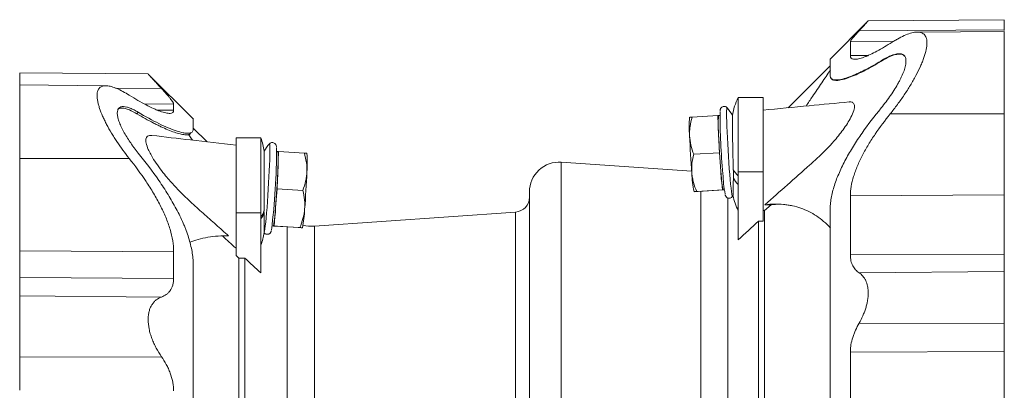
# Model space of a CAD drawing. Header units: millimetres. Extents: x -49 to 952, y -254 to 809.
# Tile 3 of 10: x -41 to 355, y 36 to 185. Entities that reach past the tile are written whole.
import ezdxf

# ---------------------------------------------------------------- set-up
doc = ezdxf.new("R2010")
doc.units = ezdxf.units.MM

msp = doc.modelspace()

# ---------------------------------------------------------------- linework, layer by layer
at = {"color": 7, "linetype": 'Continuous', "lineweight": 15}
for p, q in [((299.97, 184.79), (284.66, 169.48)), ((354.74, 185.3), (299.97, 184.83)), ((354.74, 181.25), (296.35, 180.85)), ((354.74, 180.62), (319.62, 180.31)), ((354.74, 180.94), (354.74, 181.25)), ((284.66, 166.71), (267.84, 149.9)), ((305.22, 168.81), (305.36, 168.66)), ((10.44, 163.47), (-41.26, 163.93)), ((28.59, 145.28), (10.44, 163.43)), ((-6.61, 158.75), (-41.26, 159.05)), ((257.74, 153.97), (247.74, 153.97)), ((247.74, 124.1), (247.74, 153.97)), ((257.74, 124.1), (257.74, 153.97)), ((6.42, 148.07), (5.88, 147.47)), ((239.54, 146.77), (229.2, 146.15)), ((239.84, 146.78), (239.54, 146.77)), ((239.54, 146.77), (239.84, 139.28)), ((240.36, 146.81), (239.84, 146.78)), ((228.17, 146.1), (228.14, 146.04)), ((26.64, 139.06), (28.21, 136.84)), ((34.09, 136.15), (28.52, 141.72)), ((239.84, 139.28), (240.14, 131.79)), ((55.74, 137.78), (45.74, 137.78)), ((45.74, 107.62), (45.74, 137.78)), ((55.74, 107.62), (55.74, 137.78)), ((59.16, 135.34), (59.16, 135.33)), ((62.58, 132.27), (62.06, 132.3)), ((62.88, 132.26), (62.58, 132.27)), ((62.58, 124.77), (62.88, 132.26)), ((62.88, 132.26), (73.22, 131.64)), ((74.26, 131.57), (74.25, 131.59)), ((74.28, 131.53), (74.26, 131.57)), ((240.14, 131.79), (229.81, 131.16)), ((240.14, 131.79), (240.75, 124.31)), ((229.02, 124.33), (176.58, 128)), ((62.28, 117.28), (62.58, 124.77)), ((240.75, 124.31), (241.35, 116.83)), ((247.74, 96.75), (247.74, 124.1)), ((257.74, 104.3), (257.74, 124.1)), ((61.67, 109.8), (62.28, 117.28)), ((62.28, 117.28), (72.61, 116.65)), ((163.74, -184.24), (163.74, 116.02)), ((229.95, 116.15), (229.97, 116.12)), ((241.35, 116.83), (231.02, 116.2)), ((241.95, 116.85), (231.62, 116.22)), ((241.35, 116.83), (241.65, 116.84)), ((241.65, 116.84), (242.18, 116.87)), ((241.65, 116.84), (241.95, 116.85)), ((241.95, 116.85), (241.95, 116.85)), ((260.94, 110.87), (264.49, 111.04)), ((45.74, 90.44), (45.74, 107.62)), ((55.74, 83.42), (55.74, 107.62)), ((61.07, 102.32), (61.67, 109.8)), ((158.16, 107.92), (77.26, 102.26)), ((258.34, 108.55), (257.74, 108.55)), ((260.94, 110.87), (258.34, 108.55)), ((258.34, -18.41), (258.34, 108.55)), ((260.94, 110.87), (258.47, 110.87)), ((255.86, -11.28), (255.86, 104.3)), ((257.74, 104.3), (255.86, 104.3)), ((57.01, 99.7), (57.24, 99.4)), ((57.03, 99.67), (57.03, 99.72)), ((60.24, 102.36), (60.77, 102.32)), ((60.47, 102.34), (60.46, 102.33)), ((60.46, 102.33), (70.8, 101.71)), ((60.46, 102.33), (60.77, 102.32)), ((60.77, 102.32), (61.07, 102.32)), ((61.07, 102.32), (71.4, 101.69)), ((72.44, 101.59), (72.47, 101.64)), ((40.29, 98.31), (42.77, 98.31)), ((46.85, 89.41), (45.74, 90.44)), ((46.85, 89.41), (46.85, -11.24)), ((49.32, 89.41), (46.85, 89.41)), ((49.32, 89.41), (49.32, -11.24)), ((354.74, 83.99), (296.35, 83.52)), ((354.74, 63.16), (296.35, 63.23))]:
    msp.add_line(p, q, dxfattribs=at)
at = {"color": 8, "linetype": 'Continuous', "lineweight": 0}
for p, q in [((310.14, 176.58), (292.82, 176.43)), ((299.93, 170.9), (292.82, 170.84)), ((-2.68, 157.72), (15.76, 157.61)), ((8.78, 151.48), (20.66, 151.38)), ((14.09, 148.96), (20.66, 148.9)), ((354.74, 147.42), (308.84, 147.42)), ((-41.26, 129.46), (2.82, 129.46)), ((176.58, -196.21), (176.58, 128)), ((257.74, 124.1), (247.74, 124.1)), ((232.73, -19.11), (232.73, 116.29)), ((243.61, -15.7), (243.61, 113.69)), ((354.74, 114.83), (292.82, 114.45)), ((45.74, 107.62), (55.74, 107.62)), ((158.16, -176.14), (158.16, 107.92)), ((66.38, 101.98), (66.38, -19.11)), ((77.26, 102.26), (77.26, -34.11)), ((-41.26, 92.34), (20.66, 91.97)), ((354.74, 91.02), (292.82, 90.7)), ((-41.26, 81.57), (20.66, 81.24)), ((-41.26, 74.22), (15.76, 73.74)), ((354.74, 51.84), (292.82, 51.62)), ((-41.26, 49.63), (15.76, 49.76))]:
    msp.add_line(p, q, dxfattribs=at)
at = {"color": 7, "linetype": 'Continuous', "lineweight": 15, "flags": 128}
for points in [[(285.45, 161.44), (285.55, 161.32), (285.65, 161.2)], [(26.82, 138.81), (27.06, 139.11), (27.74, 139.93)]]:
    msp.add_lwpolyline(points, dxfattribs=at)
at = {"color": 8, "linetype": 'Continuous', "lineweight": 0, "flags": 128}
for points in [[(243.26, 149.85), (243.26, 149.85), (243.17, 149.79), (243.11, 149.36), (243.07, 148.59), (243.06, 147.47), (243.07, 146.04), (243.11, 144.33), (243.17, 142.36), (243.26, 140.19), (243.36, 137.84), (243.49, 135.38), (243.63, 132.85), (243.79, 130.31), (243.95, 127.8), (244.13, 125.37), (244.3, 123.08)], [(57.03, 99.67), (57.12, 99.81), (57.24, 100.31), (57.38, 101.16), (57.53, 102.34), (57.69, 103.82), (57.86, 105.58), (58.03, 107.59), (58.21, 109.79), (58.39, 112.15), (58.56, 114.61), (58.72, 117.14), (58.87, 119.67), (59, 122.16), (59.11, 124.56), (59.21, 126.81), (59.28, 128.88), (59.33, 130.72), (59.36, 132.29), (59.36, 133.56), (59.33, 134.5), (59.28, 135.11), (59.21, 135.35), (59.16, 135.34)], [(244.3, 123.08), (244.48, 120.98), (244.66, 119.09), (244.82, 117.48), (244.98, 116.15), (245.12, 115.15), (245.25, 114.5), (245.35, 114.2), (245.42, 114.2)]]:
    msp.add_lwpolyline(points, dxfattribs=at)
at = {"color": 7, "linetype": 'Continuous', "lineweight": 15}
for centre, radius, start, end in [((266.49, 143.97), 21.25, 151.9275, 172.3777), ((280.4, 143.03), 40.73, 174.7177, 185.2823), ((524.35, 148.88), 283.95, 180.1489, 185.1544), ((220.27, 130.57), 30, 32.9356, 40.0023), ((275.51, 142.5), 47.51, 175.7241, 184.7432), ((635.91, 155.74), 396.41, 182.3793, 184.5475), ((34.08, 129.58), 23.16, 7.1399, 20.7326), ((82.15, 116.06), 30, 139.9977, 146.8459), ((624.24, 155.03), 396.41, 182.3793, 184.5475), ((-193.23, 132.94), 255.25, 352.7398, 0.1684), ((22.02, 128.52), 40.73, 354.7177, 5.2823), ((26.91, 127.99), 47.51, 355.2567, 4.2761), ((175.74, 116.02), 12, 86, 180), ((-333.51, 141.23), 396.43, 355.4526, 357.6206), ((-321.82, 140.52), 396.41, 355.4525, 357.6207), ((276.88, 125.43), 47.84, 182.1951, 191.1846), ((281.99, 125.52), 41.27, 181.6812, 192.1472), ((303.31, 126.07), 61.82, 182.4956, 190.1599), ((157.74, 113.91), 6, 274, 0), ((220.27, 130.57), 30, 326.9287, 327.7015), ((266.49, 118.48), 21.25, 190.6114, 208.0725), ((20.42, 111.01), 41.27, 347.8528, 358.3187), ((25.54, 110.92), 47.84, 348.8154, 357.8049), ((34.08, 102.78), 23.16, 339.2674, 352.408), ((76.28, 116.23), 14, 255.1717, 274)]:
    msp.add_arc(centre, radius, start, end, dxfattribs=at)
at = {"color": 8, "linetype": 'Continuous', "lineweight": 0}
for centre, radius, start, end in [((253.42, 128.76), 8.47, 205.0691, 227.9085), ((253.46, 125.31), 8.53, 205.7053, 227.8542), ((49.78, 110.61), 7.54, 322.1806, 343.0607), ((49.78, 109.81), 7.55, 322.1827, 343.031)]:
    msp.add_arc(centre, radius, start, end, dxfattribs=at)
at = {"color": 7, "linetype": 'Continuous', "lineweight": 15}
for points, knots in [([(299.97, 184.79), (299.98, 184.8), (300.02, 184.84), (299.76, 184.56), (299.24, 183.99), (298.48, 183.15), (297.52, 182.11), (296.74, 181.27), (296.35, 180.85)], [0, 0, 0, 0, 0.068546, 0.266129, 0.446039, 0.630324, 0.81357, 1, 1, 1, 1]), ([(354.74, 181.25), (354.74, 182.1), (354.74, 183.83), (354.74, 185.15), (354.74, 185.16), (354.74, 185.17)], [0, 0, 0, 0, 0.359793, 0.738059, 1, 1, 1, 1]), ([(296.35, 180.85), (295.82, 180.29), (295.35, 179.76), (294.7, 179.03), (294.5, 178.8), (294.12, 178.36), (293.95, 178.15), (293.48, 177.57), (293.23, 177.25), (292.99, 176.86), (292.92, 176.75), (292.84, 176.56), (292.82, 176.49), (292.82, 176.43)], [0, 0, 0, 0, 0.25, 0.25, 0.375, 0.375, 0.5, 0.5, 0.75, 0.75, 0.875, 0.875, 1, 1, 1, 1]), ([(308.84, 147.42), (309.84, 148.67), (310.81, 149.93), (312.69, 152.46), (313.59, 153.74), (314.9, 155.67), (315.33, 156.32), (316.16, 157.62), (316.57, 158.27), (317.76, 160.23), (318.5, 161.52), (319.85, 164.06), (320.47, 165.32), (321.16, 166.85), (321.29, 167.16), (321.55, 167.76), (321.67, 168.06), (322.03, 168.94), (322.24, 169.52), (322.82, 171.2), (323.12, 172.26), (323.52, 174.25), (323.62, 175.14), (323.63, 176.33), (323.6, 176.7), (323.53, 177.22), (323.5, 177.39), (323.42, 177.71), (323.38, 177.86), (323.13, 178.6), (322.83, 179.07), (322.26, 179.6), (322.04, 179.76), (321.57, 180.01), (321.32, 180.1), (320.5, 180.31), (319.88, 180.35), (318.86, 180.26), (318.5, 180.2), (317.76, 180.05), (317.37, 179.95), (316.19, 179.6), (315.36, 179.28), (313.62, 178.51), (312.71, 178.05), (311.29, 177.27), (310.81, 177), (309.84, 176.42), (309.34, 176.11), (308.84, 175.79)], [0, 0, 0, 0, 0.0625, 0.0625, 0.125, 0.125, 0.15625, 0.15625, 0.1875, 0.1875, 0.25, 0.25, 0.3125, 0.3125, 0.328125, 0.328125, 0.34375, 0.34375, 0.375, 0.375, 0.4375, 0.4375, 0.5, 0.5, 0.53125, 0.53125, 0.546875, 0.546875, 0.5625, 0.5625, 0.625, 0.625, 0.65625, 0.65625, 0.6875, 0.6875, 0.75, 0.75, 0.78125, 0.78125, 0.8125, 0.8125, 0.875, 0.875, 0.9375, 0.9375, 0.96875, 0.96875, 1, 1, 1, 1]), ([(354.74, 180.54), (354.74, 180.51), (354.74, 180.45), (354.74, 178.98), (354.74, 176.37), (354.74, 172.66), (354.74, 168.14), (354.74, 163.07), (354.74, 157.78), (354.74, 152.54), (354.74, 149.08), (354.74, 147.42)], [0, 0, 0, 0, 0.094301, 0.213851, 0.335607, 0.457364, 0.576913, 0.69228, 0.801892, 0.904665, 1, 1, 1, 1]), ([(292.82, 170.84), (292.82, 170.41), (292.93, 170.08), (293.37, 169.6), (293.7, 169.45), (294.34, 169.36), (294.58, 169.35), (295.11, 169.37), (295.39, 169.41), (296.29, 169.57), (296.97, 169.75), (298.08, 170.13), (298.47, 170.28), (299.28, 170.6), (299.69, 170.78), (300.98, 171.35), (301.88, 171.79), (304.69, 173.27), (306.71, 174.44), (308.84, 175.79)], [0, 0, 0, 0, 0.125, 0.125, 0.25, 0.25, 0.3125, 0.3125, 0.375, 0.375, 0.5, 0.5, 0.5625, 0.5625, 0.625, 0.625, 0.75, 0.75, 1, 1, 1, 1]), ([(315.2, 168.65), (315.2, 169.19), (315.13, 169.65), (314.93, 170.23), (314.84, 170.41), (314.64, 170.73), (314.53, 170.87), (314.13, 171.24), (313.82, 171.41), (313.26, 171.56), (313.07, 171.6), (312.65, 171.63), (312.42, 171.63), (311.27, 171.56), (310.21, 171.27), (308.43, 170.54), (307.82, 170.24), (306.55, 169.58), (305.89, 169.22), (305.22, 168.81)], [0, 0, 0, 0, 0.125, 0.125, 0.1875, 0.1875, 0.25, 0.25, 0.375, 0.375, 0.4375, 0.4375, 0.5, 0.5, 0.75, 0.75, 0.875, 0.875, 1, 1, 1, 1]), ([(305.36, 168.66), (306.4, 169.25), (308.47, 170.43), (310.91, 171.31), (312.71, 171.54), (313.95, 171.37), (314.44, 170.86), (314.66, 170.62)], [0, 0, 0, 0, 0.254896, 0.509354, 0.682978, 0.8564, 1, 1, 1, 1]), ([(284.66, 162.95), (284.66, 164.06), (284.66, 166.29), (284.66, 168.33), (284.66, 169.42), (284.66, 169.37), (284.66, 169.35)], [0, 0, 0, 0, 0.278132, 0.558081, 0.839152, 1, 1, 1, 1]), ([(305.22, 168.81), (302.51, 167.16), (299.93, 165.72), (296.92, 164.23), (296.33, 163.94), (295.17, 163.41), (294.61, 163.17), (292.98, 162.48), (291.96, 162.1), (290.06, 161.5), (289.19, 161.28), (288.02, 161.09), (287.65, 161.06), (286.97, 161.04), (286.66, 161.05), (285.83, 161.18), (285.4, 161.37), (285.03, 161.75), (284.97, 161.83), (284.86, 162.02), (284.81, 162.12), (284.7, 162.44), (284.66, 162.68), (284.66, 162.95)], [0, 0, 0, 0, 0.25, 0.25, 0.3125, 0.3125, 0.375, 0.375, 0.5, 0.5, 0.625, 0.625, 0.6875, 0.6875, 0.75, 0.75, 0.875, 0.875, 0.90625, 0.90625, 0.9375, 0.9375, 1, 1, 1, 1]), ([(285.1, 161.85), (285.12, 161.75), (285.27, 161.21), (286.16, 160.94), (287.48, 160.85), (289.29, 161.08), (291.8, 161.8), (295.05, 163.11), (298.24, 164.63), (301.67, 166.46), (304.13, 167.92), (305.36, 168.66)], [0, 0, 0, 0, 0.031066, 0.16709, 0.249215, 0.331353, 0.500178, 0.623305, 0.746471, 0.873224, 1, 1, 1, 1]), ([(315.2, 168.65), (315.2, 168.12), (315.13, 167.52), (314.93, 166.55), (314.84, 166.22), (314.64, 165.52), (314.53, 165.15), (314.13, 164.03), (313.82, 163.26), (313.26, 162.05), (313.07, 161.64), (312.65, 160.81), (312.42, 160.39), (311.27, 158.29), (310.21, 156.59), (308.43, 154.01), (307.82, 153.16), (306.55, 151.47), (305.89, 150.64), (305.22, 149.81)], [0, 0, 0, 0, 0.125, 0.125, 0.1875, 0.1875, 0.25, 0.25, 0.375, 0.375, 0.4375, 0.4375, 0.5, 0.5, 0.75, 0.75, 0.875, 0.875, 1, 1, 1, 1]), ([(-41.26, 159.05), (-41.26, 159.59), (-41.26, 161.1), (-41.26, 162.74), (-41.26, 163.86), (-41.26, 163.81), (-41.26, 163.79)], [0, 0, 0, 0, 0.171524, 0.484468, 0.810678, 1, 1, 1, 1]), ([(10.44, 163.43), (10.42, 163.44), (10.38, 163.48), (10.64, 163.2), (11.15, 162.64), (11.93, 161.78), (12.95, 160.65), (14.22, 159.27), (15.24, 158.17), (15.76, 157.61)], [0, 0, 0, 0, 0.061736, 0.207584, 0.357532, 0.506828, 0.6594, 0.828163, 1, 1, 1, 1]), ([(284.79, 165.01), (283.65, 163.34), (281.38, 160.01), (278.09, 155.13), (275.87, 151.85), (275.01, 150.57)], [0, 0, 0, 0, 0.379422, 0.758876, 1, 1, 1, 1]), ([(-41.26, 129.46), (-41.26, 130.95), (-41.26, 134.04), (-41.26, 138.72), (-41.26, 143.41), (-41.26, 147.9), (-41.26, 151.9), (-41.26, 155.19), (-41.26, 157.52), (-41.26, 158.86), (-41.26, 158.95), (-41.26, 158.99)], [0, 0, 0, 0, 0.095706, 0.198619, 0.308124, 0.423153, 0.542186, 0.663324, 0.784463, 0.903496, 1, 1, 1, 1]), ([(2.82, 154.92), (1.05, 156.02), (-0.6, 156.92), (-2.52, 157.74), (-2.89, 157.89), (-3.63, 158.16), (-3.98, 158.28), (-5.03, 158.57), (-5.68, 158.7), (-6.86, 158.78), (-7.4, 158.74), (-8.12, 158.53), (-8.35, 158.44), (-8.76, 158.21), (-8.94, 158.08), (-9.44, 157.59), (-9.7, 157.18), (-9.92, 156.53), (-9.96, 156.39), (-10.03, 156.11), (-10.06, 155.96), (-10.12, 155.49), (-10.15, 155.16), (-10.15, 154.11), (-10.06, 153.32), (-9.8, 152.01), (-9.7, 151.56), (-9.44, 150.61), (-9.29, 150.13), (-8.79, 148.64), (-8.38, 147.6), (-7.66, 145.96), (-7.4, 145.41), (-6.86, 144.3), (-6.58, 143.73), (-5.69, 142.04), (-5.04, 140.89), (-3.99, 139.14), (-3.63, 138.56), (-2.9, 137.4), (-2.52, 136.83), (-0.61, 133.96), (1.05, 131.69), (2.82, 129.46)], [0, 0, 0, 0, 0.125, 0.125, 0.15625, 0.15625, 0.1875, 0.1875, 0.25, 0.25, 0.3125, 0.3125, 0.34375, 0.34375, 0.375, 0.375, 0.4375, 0.4375, 0.453125, 0.453125, 0.46875, 0.46875, 0.5, 0.5, 0.5625, 0.5625, 0.59375, 0.59375, 0.625, 0.625, 0.6875, 0.6875, 0.71875, 0.71875, 0.75, 0.75, 0.8125, 0.8125, 0.84375, 0.84375, 0.875, 0.875, 1, 1, 1, 1]), ([(20.66, 148.9), (20.66, 148.49), (20.53, 148.18), (20.04, 147.76), (19.68, 147.64), (18.97, 147.6), (18.71, 147.61), (18.13, 147.67), (17.81, 147.72), (16.81, 147.94), (16.06, 148.17), (14.82, 148.62), (14.39, 148.78), (13.5, 149.15), (13.03, 149.36), (11.6, 150.01), (10.59, 150.5), (7.45, 152.14), (5.2, 153.44), (2.82, 154.92)], [0, 0, 0, 0, 0.125, 0.125, 0.25, 0.25, 0.3125, 0.3125, 0.375, 0.375, 0.5, 0.5, 0.5625, 0.5625, 0.625, 0.625, 0.75, 0.75, 1, 1, 1, 1]), ([(15.76, 157.61), (16.45, 156.86), (17.1, 156.15), (17.99, 155.15), (18.27, 154.83), (18.79, 154.21), (19.04, 153.91), (19.7, 153.09), (20.05, 152.61), (20.35, 152.13), (20.41, 152.04), (20.5, 151.87), (20.54, 151.79), (20.63, 151.58), (20.66, 151.47), (20.66, 151.38)], [0, 0, 0, 0, 0.25, 0.25, 0.375, 0.375, 0.5, 0.5, 0.75, 0.75, 0.8125, 0.8125, 0.875, 0.875, 1, 1, 1, 1]), ([(292.34, 152.22), (286.97, 151.71), (275.44, 150.61), (263.9, 149.52), (257.74, 148.94)], [0, 0, 0, 0, 0.465627, 1, 1, 1, 1]), ([(258.47, 110.87), (264.48, 116.2), (271.57, 122.49), (279.74, 129.8), (282.96, 132.88), (285.75, 135.85), (288.06, 138.6), (289.94, 141.06), (291.66, 143.57), (293.19, 146.21), (294.12, 148.37), (294.46, 149.9), (294.49, 151.11), (293.97, 152.02), (293.11, 152.33), (292.45, 152.2), (292.35, 152.18)], [0, 0, 0, 0, 0.38419, 0.453429, 0.522674, 0.591462, 0.637931, 0.68436, 0.731396, 0.778298, 0.833478, 0.861346, 0.889205, 0.939033, 0.990422, 1, 1, 1, 1]), ([(-2.02, 147.75), (-2.02, 148.21), (-1.96, 148.6), (-1.79, 149.11), (-1.72, 149.26), (-1.55, 149.54), (-1.45, 149.66), (-1.12, 149.98), (-0.85, 150.14), (-0.39, 150.28), (-0.22, 150.31), (0.13, 150.35), (0.32, 150.36), (0.9, 150.34), (1.32, 150.27), (2.21, 150.05), (2.69, 149.89), (3.44, 149.6), (3.69, 149.49), (4.22, 149.25), (4.48, 149.12), (5.29, 148.72), (5.85, 148.41), (6.42, 148.07)], [0, 0, 0, 0, 0.125, 0.125, 0.1875, 0.1875, 0.25, 0.25, 0.375, 0.375, 0.4375, 0.4375, 0.5, 0.5, 0.625, 0.625, 0.75, 0.75, 0.8125, 0.8125, 0.875, 0.875, 1, 1, 1, 1]), ([(-2.02, 147.75), (-2.02, 147.29), (-1.96, 146.78), (-1.79, 145.96), (-1.72, 145.67), (-1.55, 145.08), (-1.45, 144.77), (-1.12, 143.81), (-0.85, 143.15), (-0.39, 142.12), (-0.22, 141.78), (0.13, 141.07), (0.32, 140.71), (0.9, 139.63), (1.32, 138.91), (2.21, 137.46), (2.69, 136.73), (3.44, 135.63), (3.69, 135.26), (4.22, 134.53), (4.48, 134.17), (5.29, 133.08), (5.85, 132.37), (6.42, 131.66)], [0, 0, 0, 0, 0.125, 0.125, 0.1875, 0.1875, 0.25, 0.25, 0.375, 0.375, 0.4375, 0.4375, 0.5, 0.5, 0.625, 0.625, 0.75, 0.75, 0.8125, 0.8125, 0.875, 0.875, 1, 1, 1, 1]), ([(-1.91, 149.12), (-1.72, 149.28), (-1.32, 149.63), (-0.33, 149.82), (1.07, 149.67), (3.14, 148.98), (4.86, 148.03), (5.88, 147.47)], [0, 0, 0, 0, 0.134209, 0.283098, 0.49033, 0.69782, 1, 1, 1, 1]), ([(5.88, 147.47), (8.17, 146.11), (10.38, 144.87), (13, 143.52), (13.52, 143.25), (14.55, 142.75), (15.05, 142.5), (16.53, 141.81), (17.48, 141.39), (19.28, 140.64), (20.14, 140.31), (21.76, 139.76), (22.52, 139.53), (23.58, 139.27), (23.92, 139.2), (24.56, 139.09), (24.87, 139.05), (25.73, 138.97), (26.22, 138.98), (26.64, 139.06)], [0, 0, 0, 0, 0.25, 0.25, 0.3125, 0.3125, 0.375, 0.375, 0.5, 0.5, 0.625, 0.625, 0.75, 0.75, 0.8125, 0.8125, 0.875, 0.875, 1, 1, 1, 1]), ([(6.42, 148.07), (9.33, 146.34), (12.11, 144.82), (16.01, 142.9), (17.25, 142.33), (19.59, 141.34), (20.69, 140.92), (22.72, 140.24), (23.66, 139.98), (24.71, 139.77), (24.91, 139.74), (25.3, 139.68), (25.49, 139.66), (26.04, 139.61), (26.37, 139.6), (27.27, 139.67), (27.73, 139.81), (28.2, 140.21), (28.32, 140.37), (28.48, 140.75), (28.52, 140.97), (28.52, 141.22)], [0, 0, 0, 0, 0.25, 0.25, 0.375, 0.375, 0.5, 0.5, 0.625, 0.625, 0.65625, 0.65625, 0.6875, 0.6875, 0.75, 0.75, 0.875, 0.875, 0.9375, 0.9375, 1, 1, 1, 1]), ([(243.33, 149.76), (243.33, 149.76), (243.28, 149.84), (243.04, 150.09), (242.58, 150.36), (241.97, 150.46), (241.39, 150.31), (240.97, 150.01), (240.72, 149.69), (240.58, 149.4), (240.5, 149.15), (240.44, 148.85), (240.41, 148.62), (240.4, 148.37), (240.4, 148.32)], [0, 0, 0, 0, 0.0012631, 0.0751592, 0.1550127, 0.2394872, 0.3285027, 0.3996642, 0.463691, 0.5275329, 0.6082972, 0.7276551, 0.9350473, 1, 1, 1, 1]), ([(245.74, 125.17), (245.72, 125.86), (245.68, 127.35), (245.61, 129.81), (245.56, 132.43), (245.5, 135.04), (245.46, 137.53), (245.43, 139.85), (245.41, 141.93), (245.4, 143.72), (245.4, 145.15), (245.41, 146.17), (245.42, 146.73), (245.43, 146.78), (245.44, 146.79)], [0, 0, 0, 0, 0.073383, 0.160252, 0.249637, 0.336581, 0.426022, 0.513393, 0.603261, 0.691276, 0.781816, 0.870306, 0.961365, 1, 1, 1, 1]), ([(305.22, 149.81), (302.51, 146.51), (299.93, 143.14), (296.92, 138.82), (296.33, 137.94), (295.17, 136.2), (294.61, 135.33), (292.98, 132.7), (291.96, 130.95), (290.06, 127.43), (289.19, 125.67), (288.02, 123.01), (287.65, 122.11), (286.97, 120.35), (286.66, 119.47), (285.83, 116.88), (285.4, 115.18), (285.03, 113.11), (284.97, 112.7), (284.86, 111.89), (284.81, 111.48), (284.7, 110.27), (284.66, 109.49), (284.66, 108.72)], [0, 0, 0, 0, 0.25, 0.25, 0.3125, 0.3125, 0.375, 0.375, 0.5, 0.5, 0.625, 0.625, 0.6875, 0.6875, 0.75, 0.75, 0.875, 0.875, 0.90625, 0.90625, 0.9375, 0.9375, 1, 1, 1, 1]), ([(292.82, 114.45), (292.82, 115.67), (292.93, 116.94), (293.37, 119.55), (293.7, 120.91), (294.34, 122.99), (294.58, 123.7), (295.11, 125.12), (295.39, 125.83), (296.29, 127.96), (296.97, 129.39), (298.08, 131.53), (298.47, 132.24), (299.28, 133.67), (299.69, 134.39), (300.98, 136.52), (301.88, 137.91), (304.69, 142.06), (306.71, 144.76), (308.84, 147.42)], [0, 0, 0, 0, 0.125, 0.125, 0.25, 0.25, 0.3125, 0.3125, 0.375, 0.375, 0.5, 0.5, 0.5625, 0.5625, 0.625, 0.625, 0.75, 0.75, 1, 1, 1, 1]), ([(354.74, 114.83), (354.74, 116.92), (354.74, 119.24), (354.74, 124.28), (354.74, 126.99), (354.74, 132.63), (354.74, 135.57), (354.74, 141.5), (354.74, 144.49), (354.74, 147.42)], [0, 0, 0, 0, 0.25, 0.25, 0.5, 0.5, 0.75, 0.75, 1, 1, 1, 1]), ([(28.52, 141.22), (28.52, 142.12), (28.52, 143.93), (28.52, 145.2), (28.52, 145.21), (28.52, 145.22)], [0, 0, 0, 0, 0.371871, 0.745758, 1, 1, 1, 1]), ([(228.17, 138.57), (228.14, 139.21), (228.15, 139.85), (228.22, 141.12), (228.29, 141.75), (228.56, 143.65), (228.85, 144.9), (229.2, 146.15)], [0, 0, 0, 0, 0.25, 0.25, 0.5, 0.5, 1, 1, 1, 1]), ([(229.2, 146.15), (228.87, 146.12), (228.28, 146.09), (228.23, 146.08), (228.21, 146.08)], [0, 0, 0, 0, 0.553782, 1, 1, 1, 1]), ([(11.92, 138.72), (11.76, 138.75), (11.2, 138.84), (10.53, 138.7), (9.91, 138.3), (9.56, 137.67), (9.45, 136.77), (9.62, 135.34), (10.28, 133.42), (11.4, 131.17), (12.78, 128.81), (14.62, 126.1), (17.33, 122.55), (20.73, 118.62), (25.12, 114.16), (29.94, 109.73), (35.1, 105.15), (39.38, 101.36), (41.93, 99.06), (42.77, 98.31)], [0, 0, 0, 0, 0.01538, 0.05363, 0.084057, 0.114459, 0.145016, 0.175574, 0.231716, 0.270843, 0.310032, 0.367797, 0.425671, 0.516147, 0.606759, 0.719539, 0.832465, 0.945396, 1, 1, 1, 1]), ([(45.74, 134.79), (39.65, 135.5), (28.38, 136.82), (17.11, 138.14), (11.92, 138.75)], [0, 0, 0, 0, 0.5397679, 1, 1, 1, 1]), ([(62.02, 133.89), (62.02, 133.9), (62.01, 134.2), (61.98, 134.4), (61.86, 134.86), (61.7, 135.19), (61.38, 135.57), (60.88, 135.86), (60.28, 135.94), (59.73, 135.8), (59.34, 135.54), (59.13, 135.32), (59.08, 135.23), (59.07, 135.21)], [0, 0, 0, 0, 0.0050048, 0.3461209, 0.4401762, 0.5190057, 0.5956184, 0.6790541, 0.7655851, 0.8491346, 0.9184966, 0.9828224, 1, 1, 1, 1]), ([(229.81, 131.16), (229.35, 132.37), (228.96, 133.58), (228.4, 136.05), (228.22, 137.3), (228.17, 138.57)], [0, 0, 0, 0, 0.5, 0.5, 1, 1, 1, 1]), ([(6.42, 131.66), (9.33, 128.06), (12.11, 124.4), (16.01, 118.74), (17.25, 116.85), (19.59, 113.06), (20.69, 111.15), (22.72, 107.32), (23.66, 105.4), (24.71, 102.98), (24.91, 102.49), (25.3, 101.52), (25.49, 101.03), (26.04, 99.58), (26.37, 98.61), (27.27, 95.75), (27.73, 93.88), (28.2, 91.13), (28.32, 90.22), (28.48, 88.43), (28.52, 87.55), (28.52, 86.68)], [0, 0, 0, 0, 0.25, 0.25, 0.375, 0.375, 0.5, 0.5, 0.625, 0.625, 0.65625, 0.65625, 0.6875, 0.6875, 0.75, 0.75, 0.875, 0.875, 0.9375, 0.9375, 1, 1, 1, 1]), ([(57, 108.41), (57, 109.19), (57.01, 110.79), (57.02, 113.43), (57.03, 116.17), (57.04, 118.94), (57.05, 121.61), (57.05, 124.14), (57.06, 126.43), (57.06, 128.44), (57.06, 130.09), (57.06, 131.36), (57.06, 132.16), (57.06, 132.52), (57.05, 132.47), (57.05, 132.46)], [0, 0, 0, 0, 0.0776764, 0.1587786, 0.242232, 0.3233417, 0.4068021, 0.4879343, 0.5714174, 0.6525775, 0.7360899, 0.8172703, 0.9008048, 0.9819871, 1, 1, 1, 1]), ([(73.22, 131.64), (73.57, 130.38), (73.86, 129.13), (74.23, 126.61), (74.3, 125.34), (74.25, 124.06)], [0, 0, 0, 0, 0.5, 0.5, 1, 1, 1, 1]), ([(74.25, 131.56), (74.2, 131.57), (74.12, 131.58), (73.53, 131.61), (73.22, 131.64)], [0, 0, 0, 0, 0.475602, 1, 1, 1, 1]), ([(229.81, 131.16), (229.5, 129.92), (229.26, 128.66), (229, 126.13), (228.97, 124.87), (229.07, 123.6)], [0, 0, 0, 0, 0.5, 0.5, 1, 1, 1, 1]), ([(-41.26, 92.34), (-41.26, 94.8), (-41.26, 97.5), (-41.26, 103.28), (-41.26, 106.36), (-41.26, 112.75), (-41.26, 116.07), (-41.26, 122.76), (-41.26, 126.14), (-41.26, 129.46)], [0, 0, 0, 0, 0.25, 0.25, 0.5, 0.5, 0.75, 0.75, 1, 1, 1, 1]), ([(20.66, 91.97), (20.66, 93.4), (20.53, 94.87), (20.04, 97.88), (19.68, 99.43), (18.97, 101.8), (18.71, 102.6), (18.13, 104.22), (17.81, 105.03), (16.81, 107.45), (16.06, 109.07), (14.82, 111.48), (14.39, 112.29), (13.5, 113.9), (13.03, 114.71), (11.6, 117.12), (10.59, 118.7), (7.45, 123.4), (5.2, 126.45), (2.82, 129.46)], [0, 0, 0, 0, 0.125, 0.125, 0.25, 0.25, 0.3125, 0.3125, 0.375, 0.375, 0.5, 0.5, 0.5625, 0.5625, 0.625, 0.625, 0.75, 0.75, 1, 1, 1, 1]), ([(74.25, 124.06), (74.22, 123.43), (74.17, 122.79), (73.99, 121.54), (73.88, 120.91), (73.45, 119.06), (73.07, 117.85), (72.61, 116.65)], [0, 0, 0, 0, 0.25, 0.25, 0.5, 0.5, 1, 1, 1, 1]), ([(229.07, 123.6), (229.13, 122.97), (229.21, 122.33), (229.44, 121.07), (229.58, 120.44), (230.08, 118.59), (230.51, 117.39), (231.02, 116.2)], [0, 0, 0, 0, 0.25, 0.25, 0.5, 0.5, 1, 1, 1, 1]), ([(245.78, 121.61), (245.77, 121.16), (245.75, 120), (245.72, 118.34), (245.69, 116.77), (245.66, 115.56), (245.64, 114.82), (245.62, 114.48), (245.62, 114.54), (245.62, 114.55)], [0, 0, 0, 0, 0.106385, 0.275931, 0.450392, 0.619965, 0.794448, 0.964167, 1, 1, 1, 1]), ([(72.61, 116.65), (72.92, 115.41), (73.16, 114.14), (73.42, 111.62), (73.45, 110.36), (73.34, 109.09)], [0, 0, 0, 0, 0.5, 0.5, 1, 1, 1, 1]), ([(231.62, 116.22), (231.16, 116.19), (230.78, 116.17), (230.21, 116.14), (230.03, 116.13), (229.98, 116.13)], [0, 0, 0, 0, 0.5, 0.5, 1, 1, 1, 1]), ([(229.98, 116.13), (230.03, 116.13), (230.11, 116.14), (230.71, 116.18), (231.02, 116.2)], [0, 0, 0, 0, 0.477718, 1, 1, 1, 1]), ([(242.51, 114.85), (242.52, 114.81), (242.54, 114.7), (242.61, 114.51), (242.76, 114.2), (243.08, 113.83), (243.55, 113.54), (244.16, 113.44), (244.74, 113.58), (245.17, 113.88), (245.37, 114.12), (245.43, 114.22), (245.44, 114.24)], [0, 0, 0, 0, 0.07061, 0.223037, 0.361694, 0.460949, 0.567941, 0.681334, 0.801906, 0.897973, 0.984138, 1, 1, 1, 1]), ([(284.79, 101.5), (283.03, 103.44), (281.17, 105.05), (277.21, 107.7), (275.12, 108.74), (271.81, 109.89), (270.68, 110.2), (268.94, 110.57), (268.35, 110.68), (267.16, 110.85), (266.57, 110.93), (263.55, 111.2), (261.05, 111.16), (258.47, 110.87)], [0, 0, 0, 0, 0.25, 0.25, 0.5, 0.5, 0.625, 0.625, 0.6875, 0.6875, 0.75, 0.75, 1, 1, 1, 1]), ([(57, 107.61), (57, 107.03), (57, 106.47), (57, 105.4), (57, 104.89), (57.01, 103.95), (57.01, 103.5), (57.01, 102.88), (57.01, 102.68), (57.01, 102.3), (57.01, 102.12), (57.02, 101.25), (57.02, 100.71), (57.02, 100.14), (57.02, 99.98), (57.02, 99.76), (57.02, 99.69), (57.03, 99.67)], [0, 0, 0, 0, 0.125, 0.125, 0.25, 0.25, 0.375, 0.375, 0.4375, 0.4375, 0.5, 0.5, 0.75, 0.75, 0.875, 0.875, 1, 1, 1, 1]), ([(73.34, 109.09), (73.29, 108.46), (73.21, 107.82), (72.98, 106.56), (72.84, 105.93), (72.34, 104.08), (71.9, 102.88), (71.4, 101.69)], [0, 0, 0, 0, 0.25, 0.25, 0.5, 0.5, 1, 1, 1, 1]), ([(284.66, 108.72), (284.66, 102.65), (284.66, 96.15), (284.66, 82.42), (284.66, 75.19), (284.66, 60.18), (284.66, 52.4), (284.66, 36.48), (284.66, 28.33), (284.66, 20.12)], [0, 0, 0, 0, 0.25, 0.25, 0.5, 0.5, 0.75, 0.75, 1, 1, 1, 1]), ([(57.24, 99.4), (57.25, 99.4), (57.35, 99.27), (57.71, 99.06), (58.3, 98.93), (58.87, 99.04), (59.3, 99.29), (59.57, 99.58), (59.74, 99.85), (59.84, 100.09), (59.9, 100.26), (59.92, 100.37), (59.93, 100.39)], [0, 0, 0, 0, 0.00383, 0.119483, 0.240667, 0.362891, 0.462346, 0.553193, 0.645684, 0.768512, 0.950059, 1, 1, 1, 1]), ([(72.44, 101.62), (72.41, 101.62), (72.36, 101.62), (72.18, 101.63), (72.07, 101.64), (71.64, 101.66), (71.26, 101.68), (70.8, 101.71)], [0, 0, 0, 0, 0.25, 0.25, 0.5, 0.5, 1, 1, 1, 1]), ([(71.4, 101.69), (71.73, 101.67), (72.33, 101.63), (72.38, 101.62), (72.4, 101.62)], [0, 0, 0, 0, 0.551544, 1, 1, 1, 1]), ([(27.17, 95.78), (28.27, 96.18), (30.63, 97.04), (34.43, 97.85), (38.52, 98.35), (41.35, 98.32), (42.77, 98.31)], [0, 0, 0, 0, 0.221596, 0.479036, 0.739516, 1, 1, 1, 1]), ([(296.35, 83.52), (295.82, 83.85), (295.35, 84.25), (294.7, 84.95), (294.5, 85.2), (294.12, 85.73), (293.95, 86.02), (293.48, 86.92), (293.23, 87.59), (292.99, 88.68), (292.92, 89.06), (292.84, 89.86), (292.82, 90.27), (292.82, 90.7)], [0, 0, 0, 0, 0.25, 0.25, 0.375, 0.375, 0.5, 0.5, 0.75, 0.75, 0.875, 0.875, 1, 1, 1, 1]), ([(354.74, 83.99), (354.74, 84.7), (354.74, 85.68), (354.74, 88.07), (354.74, 89.48), (354.74, 91.02)], [0, 0, 0, 0, 0.5, 0.5, 1, 1, 1, 1]), ([(28.52, 20.43), (28.52, 26.5), (28.52, 32.51), (28.52, 44.27), (28.52, 50.03), (28.52, 61.2), (28.52, 66.61), (28.52, 77), (28.52, 81.97), (28.52, 86.68)], [0, 0, 0, 0, 0.25, 0.25, 0.5, 0.5, 0.75, 0.75, 1, 1, 1, 1]), ([(296.35, 83.52), (296.9, 83.15), (297.39, 82.7), (298.06, 81.92), (298.27, 81.64), (298.66, 81.03), (298.84, 80.7), (299.32, 79.67), (299.57, 78.91), (299.83, 77.66), (299.89, 77.23), (299.98, 76.32), (300, 75.85), (300.01, 74.42), (299.92, 73.43), (299.67, 71.88), (299.56, 71.36), (299.31, 70.32), (299.17, 69.8), (298.85, 68.76), (298.67, 68.24), (298.28, 67.2), (298.07, 66.69), (297.4, 65.17), (296.9, 64.19), (296.35, 63.23)], [0, 0, 0, 0, 0.125, 0.125, 0.1875, 0.1875, 0.25, 0.25, 0.375, 0.375, 0.4375, 0.4375, 0.5, 0.5, 0.625, 0.625, 0.6875, 0.6875, 0.75, 0.75, 0.8125, 0.8125, 0.875, 0.875, 1, 1, 1, 1]), ([(354.74, 63.16), (354.74, 64.15), (354.74, 65.18), (354.74, 67.28), (354.74, 68.35), (354.74, 70.48), (354.74, 71.54), (354.74, 73.62), (354.74, 74.63), (354.74, 76.56), (354.74, 77.48), (354.74, 79.19), (354.74, 79.98), (354.74, 81.4), (354.74, 82.03), (354.74, 83.13), (354.74, 83.6), (354.74, 83.99)], [0, 0, 0, 0, 0.125, 0.125, 0.25, 0.25, 0.375, 0.375, 0.5, 0.5, 0.625, 0.625, 0.75, 0.75, 0.875, 0.875, 1, 1, 1, 1]), ([(-41.26, 74.22), (-41.26, 74.5), (-41.26, 74.87), (-41.26, 75.79), (-41.26, 76.34), (-41.26, 77.6), (-41.26, 78.31), (-41.26, 79.85), (-41.26, 80.69), (-41.26, 81.57)], [0, 0, 0, 0, 0.25, 0.25, 0.5, 0.5, 0.75, 0.75, 1, 1, 1, 1]), ([(15.76, 73.74), (16.45, 74), (17.1, 74.33), (17.99, 74.97), (18.27, 75.21), (18.79, 75.73), (19.04, 76.02), (19.7, 76.96), (20.05, 77.67), (20.35, 78.7), (20.41, 78.92), (20.5, 79.35), (20.54, 79.58), (20.63, 80.26), (20.66, 80.74), (20.66, 81.24)], [0, 0, 0, 0, 0.25, 0.25, 0.375, 0.375, 0.5, 0.5, 0.75, 0.75, 0.8125, 0.8125, 0.875, 0.875, 1, 1, 1, 1]), ([(-41.26, 74.22), (-41.26, 73.93), (-41.26, 73.52), (-41.26, 72.45), (-41.26, 71.79), (-41.26, 70.21), (-41.26, 69.29), (-41.26, 67.25), (-41.26, 66.11), (-41.26, 63.7), (-41.26, 62.42), (-41.26, 59.81), (-41.26, 58.47), (-41.26, 55.82), (-41.26, 54.5), (-41.26, 51.98), (-41.26, 50.77), (-41.26, 49.63)], [0, 0, 0, 0, 0.125, 0.125, 0.25, 0.25, 0.375, 0.375, 0.5, 0.5, 0.625, 0.625, 0.75, 0.75, 0.875, 0.875, 1, 1, 1, 1]), ([(15.76, 49.76), (14.98, 50.88), (14.27, 52.03), (13.31, 53.85), (13, 54.47), (12.57, 55.42), (12.43, 55.74), (12.16, 56.38), (12.04, 56.7), (11.68, 57.66), (11.46, 58.31), (11.18, 59.28), (11.09, 59.61), (10.93, 60.26), (10.86, 60.59), (10.53, 62.21), (10.39, 63.46), (10.39, 65.26), (10.43, 65.85), (10.56, 66.96), (10.66, 67.49), (10.85, 68.24), (10.92, 68.49), (11.08, 68.96), (11.17, 69.19), (11.45, 69.86), (11.67, 70.27), (12.15, 71.03), (12.41, 71.38), (12.99, 72.02), (13.3, 72.31), (14.27, 73.07), (14.98, 73.46), (15.76, 73.74)], [0, 0, 0, 0, 0.125, 0.125, 0.1875, 0.1875, 0.21875, 0.21875, 0.25, 0.25, 0.3125, 0.3125, 0.34375, 0.34375, 0.375, 0.375, 0.5, 0.5, 0.5625, 0.5625, 0.625, 0.625, 0.65625, 0.65625, 0.6875, 0.6875, 0.75, 0.75, 0.8125, 0.8125, 0.875, 0.875, 1, 1, 1, 1]), ([(296.35, 63.23), (295.82, 62.32), (295.35, 61.4), (294.7, 59.98), (294.5, 59.5), (294.12, 58.53), (293.95, 58.03), (293.48, 56.54), (293.23, 55.55), (292.99, 54.07), (292.92, 53.58), (292.84, 52.6), (292.82, 52.11), (292.82, 51.62)], [0, 0, 0, 0, 0.25, 0.25, 0.375, 0.375, 0.5, 0.5, 0.75, 0.75, 0.875, 0.875, 1, 1, 1, 1]), ([(354.74, 63.16), (354.74, 61.27), (354.74, 59.31), (354.74, 55.47), (354.74, 53.58), (354.74, 51.84)], [0, 0, 0, 0, 0.5, 0.5, 1, 1, 1, 1]), ([(-41.26, 49.63), (-41.26, 48.55), (-41.26, 47.44), (-41.26, 45.17), (-41.26, 44.02), (-41.26, 41.72), (-41.26, 40.58), (-41.26, 38.35), (-41.26, 37.27), (-41.26, 36.23)], [0, 0, 0, 0, 0.25, 0.25, 0.5, 0.5, 0.75, 0.75, 1, 1, 1, 1]), ([(15.76, 49.76), (16.45, 48.75), (17.1, 47.71), (17.99, 46.07), (18.27, 45.51), (18.79, 44.37), (19.04, 43.78), (19.7, 42.02), (20.05, 40.83), (20.35, 39.32), (20.41, 39.02), (20.5, 38.41), (20.54, 38.11), (20.63, 37.21), (20.66, 36.62), (20.66, 36.03)], [0, 0, 0, 0, 0.25, 0.25, 0.375, 0.375, 0.5, 0.5, 0.75, 0.75, 0.8125, 0.8125, 0.875, 0.875, 1, 1, 1, 1])]:
    msp.add_open_spline(points, degree=3, knots=knots, dxfattribs=at)
for points in [[(292.82, 170.84), (292.82, 173.45), (292.82, 175.32), (292.82, 176.43)], [(20.66, 148.9), (20.66, 149.9), (20.66, 150.72), (20.66, 151.38)], [(245.74, 125.17), (245.78, 123.93), (245.79, 122.74), (245.78, 121.61)], [(292.82, 114.45), (292.82, 107.05), (292.82, 99.09), (292.82, 90.7)], [(354.74, 114.83), (354.74, 107.41), (354.74, 99.43), (354.74, 91.02)], [(57, 108.41), (56.99, 108.14), (56.99, 107.87), (57, 107.61)], [(255.86, 104.3), (253.15, 101.79), (250.45, 99.27), (247.74, 96.75)], [(40.29, 98.31), (42.1, 96.67), (43.92, 95.03), (45.74, 93.39)], [(-41.26, 92.34), (-41.26, 88.87), (-41.26, 85.27), (-41.26, 81.57)], [(20.66, 91.97), (20.66, 88.51), (20.66, 84.93), (20.66, 81.24)], [(55.74, 83.42), (53.6, 85.42), (51.46, 87.42), (49.32, 89.41)], [(292.82, 22.29), (292.82, 32.3), (292.82, 42.13), (292.82, 51.62)], [(354.74, 22.43), (354.74, 32.47), (354.74, 42.32), (354.74, 51.84)]]:
    msp.add_open_spline(points, degree=3, dxfattribs=at)

doc.saveas('drawing.dxf')
